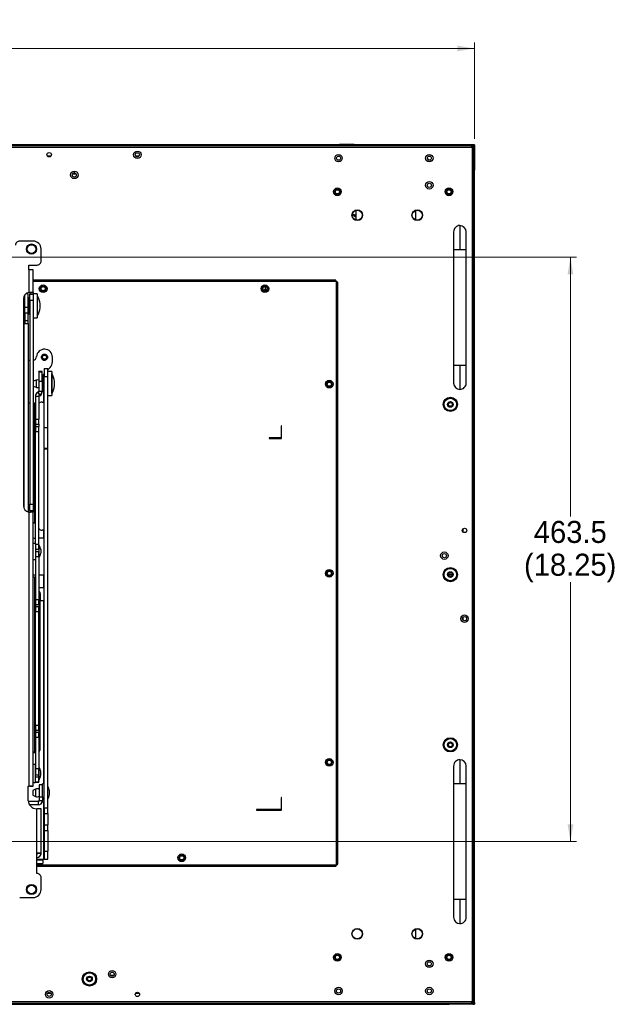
# Paper-space layout 'Sheet2' of a CAD drawing. Header units: millimetres. Extents: x 0 to 1118, y 0 to 864.
# Tile 80 of 232: x 499 to 658, y 270 to 530. Entities that reach past the tile are written whole.
import ezdxf

# ---------------------------------------------------------------- set-up
doc = ezdxf.new("R2010")
doc.units = ezdxf.units.MM
doc.styles.add('SLDTEXTSTYLE0', font='arial.ttf', dxfattribs={"width": 0.948})
doc.dimstyles.new('SLDDIMSTYLE0', dxfattribs={"dimtxt": 5.650301, "dimasz": 4.572, "dimexe": 0, "dimexo": 0.0625, "dimgap": 1.412575, "dimtad": 0, "dimtih": 1, "dimtoh": 1, "dimlfac": 3, "dimrnd": 1e-09, "dimzin": 12, "dimdsep": 46, "dimtxsty": 'SLDTEXTSTYLE0', "dimsah": 1, "dimcen": 0.09, "dimadec": 0, "dimazin": 3, "dimtfac": 1, "dimtofl": 0, "dimtmove": 0, "dimatfit": 3, "dimfxl": 1, "dimfrac": 2, "dimtolj": 1, "dimtzin": 12, "dimarcsym": 0})
doc.dimstyles.new('SLDDIMSTYLE1', dxfattribs={"dimtxt": 5.650301, "dimasz": 4.572, "dimexe": 0, "dimexo": 0.0625, "dimgap": 1.412575, "dimtad": 0, "dimtih": 1, "dimtoh": 1, "dimdec": 1, "dimlfac": 3, "dimrnd": 1e-09, "dimzin": 12, "dimdsep": 46, "dimtxsty": 'SLDTEXTSTYLE0', "dimsah": 1, "dimcen": 0.09, "dimadec": 0, "dimazin": 3, "dimtfac": 1, "dimtofl": 0, "dimtmove": 0, "dimatfit": 3, "dimfxl": 1, "dimfrac": 2, "dimtolj": 1, "dimtzin": 12, "dimarcsym": 0})

# ---------------------------------------------------------------- blocks, each defined once
blk = doc.blocks.new('_D')
at = {"color": 7, "linetype": 'Continuous', "lineweight": 0}
for p, q in [((215.87, 498.85), (215.87, 524.36)), ((619.53, 498.85), (619.53, 524.36)), ((215.87, 522.76), (405.41, 522.76)), ((619.53, 522.76), (429.99, 522.76))]:
    blk.add_line(p, q, dxfattribs=at)
for points in [[(215.87, 522.76), (220.45, 521.99), (220.45, 523.52)], [(619.53, 522.76), (614.96, 523.52), (614.96, 521.99)]]:
    blk.add_solid(points, dxfattribs=at)
at = {"color": 7, "linetype": 'Continuous', "lineweight": 0, "char_height": 5.821, "attachment_point": 1, "style": 'SLDTEXTSTYLE0'}
for s, insert in [('1210.5', (405.84, 530.26)), ('(47.66)', (405.41, 521.58))]:
    blk.add_mtext(s, dxfattribs=dict(at, insert=insert))
blk = doc.blocks.new('_D_3')
at = {"color": 7, "linetype": 'Continuous', "lineweight": 0}
for p, q in [((490.22, 467.61), (646.53, 467.61)), ((644.93, 467.61), (644.93, 399.03)), ((644.93, 313.09), (644.93, 381.67)), ((490.22, 313.09), (646.53, 313.09))]:
    blk.add_line(p, q, dxfattribs=at)
for points in [[(644.93, 467.61), (644.17, 463.04), (645.69, 463.04)], [(644.93, 313.09), (645.69, 317.66), (644.17, 317.66)]]:
    blk.add_solid(points, dxfattribs=at)
at = {"color": 7, "linetype": 'Continuous', "lineweight": 0, "char_height": 5.821, "attachment_point": 1, "style": 'SLDTEXTSTYLE0'}
for s, insert in [('463.5', (635.23, 397.85)), ('(18.25)', (632.64, 389.18))]:
    blk.add_mtext(s, dxfattribs=dict(at, insert=insert))

psp = doc.layouts.new('Sheet2')

# ---------------------------------------------------------------- linework, layer by layer
at = {"color": 7, "linetype": 'Continuous', "lineweight": 30}
for p, q in [((612.8363, 497.2496), (440.2233, 497.2496)), ((612.8363, 497.2029), (440.2249, 497.2029)), ((499.8416, 497.3556), (499.8416, 497.3289)), ((499.8416, 497.3556), (503.6749, 497.3556)), ((499.8416, 497.3289), (503.6749, 497.3289)), ((503.6749, 497.3289), (503.6749, 497.3556)), ((583.8416, 497.3556), (583.8416, 497.3289)), ((587.6749, 497.3556), (583.8416, 497.3556)), ((583.8416, 497.3289), (587.6749, 497.3289)), ((587.6749, 497.3289), (587.6749, 497.3556)), ((612.8363, 497.2763), (612.8363, 497.2229)), ((619.0813, 497.2763), (612.8363, 497.2763)), ((612.8363, 497.2229), (612.8363, 497.0981)), ((619.0639, 497.2229), (612.8363, 497.2229)), ((619.3916, 497.2263), (619.0651, 497.2263)), ((619.0813, 497.2763), (619.0813, 497.2496)), ((619.0813, 497.2763), (619.5029, 497.2763)), ((619.5029, 497.2496), (619.0813, 497.2496)), ((619.3916, 497.2496), (619.3916, 497.2263)), ((619.5029, 497.2763), (619.5029, 497.2496)), ((619.5299, 497.2493), (619.5033, 497.2493)), ((619.5299, 497.2493), (619.5299, 496.8281)), ((216.4983, 496.6496), (618.9049, 496.6496)), ((618.6692, 496.9829), (216.734, 496.9829)), ((612.8579, 496.9829), (612.8363, 497.0981)), ((619.3185, 496.7831), (618.8518, 496.7831)), ((618.9049, 496.6496), (618.9049, 270.6763)), ((619.2249, 497.0863), (619.0363, 497.0863)), ((619.0363, 496.5982), (619.0363, 497.0648)), ((619.0363, 496.9863), (619.0583, 496.9863)), ((619.0583, 496.8529), (619.0363, 496.8529)), ((619.0363, 496.7863), (619.0583, 496.7863)), ((619.3933, 497.1396), (619.0423, 497.1396)), ((619.0583, 496.9863), (619.2249, 496.9863)), ((619.0583, 496.9863), (619.0583, 496.8529)), ((619.0583, 496.8529), (619.0583, 496.7863)), ((619.2249, 496.8529), (619.0583, 496.8529)), ((619.0583, 496.7863), (619.1583, 496.7863)), ((619.2249, 496.8529), (619.1583, 496.7863)), ((619.2249, 497.0196), (619.2249, 496.9863)), ((619.2249, 496.8529), (619.2249, 496.9863)), ((619.2383, 270.912), (619.2383, 496.4139)), ((619.4766, 496.8107), (619.3185, 496.7831)), ((619.3933, 496.7962), (619.3933, 497.1396)), ((619.4766, 496.8107), (619.4766, 490.5831)), ((619.5299, 496.8281), (619.5033, 496.8281)), ((619.5299, 496.8281), (619.5299, 490.5831)), ((506.5048, 494.4062), (507.5651, 494.4062)), ((529.875, 494.4062), (530.8615, 494.4062)), ((514.2126, 489.5196), (513.1906, 489.5196)), ((513.822, 489.8529), (513.5812, 489.8529)), ((619.3518, 490.5831), (619.2383, 490.6044)), ((619.3518, 490.5831), (619.4766, 490.5831)), ((619.4566, 276.7433), (619.4566, 490.5831)), ((619.5033, 276.7433), (619.5033, 490.5831)), ((588.1916, 479.9513), (588.1916, 477.3746)), ((603.9868, 477.3991), (603.9868, 479.9268)), ((615.6716, 475.9429), (615.6716, 469.6096)), ((502.7915, 471.8428), (499.2355, 471.8428)), ((504.9082, 466.5934), (504.9082, 469.7261)), ((614.0049, 469.6096), (614.0049, 438.9429)), ((617.3383, 438.9429), (617.3383, 469.6096)), ((504.9082, 466.5929), (504.9082, 466.5934)), ((501.6519, 465.4928), (503.8075, 465.4928)), ((501.6519, 464.2228), (501.6519, 465.4928)), ((501.6519, 465.4922), (503.8075, 465.4922)), ((501.6519, 464.2228), (501.6519, 458.2228)), ((502.7915, 458.2412), (502.7915, 464.222)), ((503.8075, 465.4922), (503.8075, 465.4928)), ((582.7892, 461.4629), (502.7915, 461.4629)), ((583.0249, 306.8829), (583.0249, 461.1296)), ((583.3583, 307.1186), (583.3583, 460.8939)), ((501.6519, 458.2222), (501.6519, 458.2228)), ((501.9059, 458.2409), (501.9059, 457.7981)), ((502.0672, 458.2409), (502.7915, 458.2409)), ((502.7915, 458.2412), (502.7915, 458.2409)), ((502.7915, 458.2409), (502.7915, 457.7981)), ((564.2543, 459.0112), (563.8112, 458.7802)), ((564.2543, 459.0112), (564.2543, 459.7608)), ((564.5272, 458.8849), (564.2543, 459.0112)), ((500.2126, 456.5486), (500.2126, 401.8658)), ((500.5927, 454.3268), (500.5927, 457.6171)), ((501.4784, 457.8946), (500.8792, 457.8946)), ((501.4784, 454.3268), (501.4784, 457.8946)), ((501.817, 456.8363), (501.4784, 456.8363)), ((501.817, 452.603), (501.817, 456.8363)), ((501.9059, 455.7864), (501.817, 455.7864)), ((501.9059, 457.7981), (502.7915, 457.7981)), ((501.9059, 456.1095), (501.9059, 457.7981)), ((502.7915, 456.1095), (501.9059, 456.1095)), ((501.9059, 456.1095), (501.9059, 402.305)), ((503.8499, 457.8946), (502.7915, 457.8946)), ((502.7915, 457.7981), (502.7915, 456.1095)), ((502.7915, 456.1095), (502.7915, 402.305)), ((503.8499, 457.8946), (503.8499, 451.5446)), ((503.9345, 457.3655), (503.8499, 457.3655)), ((503.9345, 452.8193), (503.9345, 457.3655)), ((500.5927, 454.3268), (501.4784, 454.3268)), ((500.5927, 452.8195), (500.5927, 454.3268)), ((501.4784, 452.8195), (501.4784, 454.3268)), ((501.817, 453.6528), (501.9059, 453.6528)), ((504.6288, 454.3395), (504.6288, 455.2488)), ((504.6288, 454.1905), (504.6288, 454.3395)), ((500.2905, 450.0456), (500.2905, 452.5653)), ((500.5927, 452.8195), (501.4784, 452.8195)), ((500.5927, 452.8195), (500.5927, 450.8629)), ((500.5927, 450.8629), (501.4784, 450.8629)), ((500.5927, 450.8629), (500.5927, 450.0505)), ((501.4784, 450.8629), (501.4784, 452.8195)), ((501.4784, 452.603), (501.817, 452.603)), ((501.4784, 450.0505), (501.4784, 450.8629)), ((502.7915, 451.5446), (503.8499, 451.5446)), ((503.8499, 452.0738), (503.9345, 452.0738)), ((503.9345, 452.0738), (503.9345, 452.8193)), ((500.2126, 450.0456), (500.3387, 450.0456)), ((500.2126, 450.0285), (500.3387, 450.0285)), ((500.3387, 450.0456), (500.3387, 450.0285)), ((500.5927, 450.0505), (501.4784, 450.0505)), ((501.4784, 450.0505), (501.4784, 400.2273)), ((501.9059, 440.2886), (501.4784, 440.2886)), ((507.9105, 439.8954), (507.9105, 441.1353)), ((505.7549, 438.172), (505.7549, 436.0553)), ((505.7549, 438.172), (506.6405, 438.172)), ((506.6405, 437.7486), (507.2905, 438.3987)), ((506.6405, 436.0553), (506.6405, 438.172)), ((615.6716, 438.9429), (615.6716, 432.6096)), ((503.5535, 435.1005), (502.7915, 434.8334)), ((505.1834, 437.3167), (504.2978, 437.3167)), ((504.2978, 437.2692), (504.2978, 437.3167)), ((504.2978, 437.2692), (505.1834, 437.2692)), ((504.2978, 437.2692), (504.2978, 434.8384)), ((504.2978, 434.8384), (505.1834, 434.8384)), ((504.2978, 434.8384), (504.2978, 432.133)), ((505.1834, 437.2692), (505.1834, 437.3167)), ((505.1834, 434.8384), (505.1834, 437.2692)), ((505.522, 436.2584), (505.1834, 436.2584)), ((505.1834, 434.8384), (505.1834, 432.133)), ((505.522, 433.56), (505.522, 436.2584)), ((505.522, 435.632), (505.7549, 435.632)), ((505.5822, 434.9355), (505.522, 434.9355)), ((505.7549, 435.2085), (505.5822, 435.2085)), ((505.5822, 435.2085), (505.5822, 434.1424)), ((505.6805, 436.7886), (505.7549, 436.863)), ((505.7549, 436.0553), (506.6405, 436.0553)), ((505.7549, 422.5424), (505.7549, 436.0553)), ((507.6988, 437.3167), (506.6405, 437.3167)), ((506.6405, 422.5424), (506.6405, 436.0553)), ((507.6988, 437.3167), (507.6988, 430.9667)), ((507.7835, 436.7876), (507.6988, 436.7876)), ((507.7835, 431.4959), (507.7835, 436.7876)), ((502.7915, 433.45), (503.5535, 433.1829)), ((504.2978, 432.133), (505.1834, 432.133)), ((505.1834, 432.133), (505.1834, 432.0686)), ((505.522, 432.0251), (505.522, 433.56)), ((505.522, 433.348), (505.5822, 433.348)), ((505.5822, 434.1424), (505.5822, 433.0749)), ((505.5822, 433.0749), (505.7549, 433.0749)), ((508.4778, 433.6126), (508.4778, 434.6709)), ((503.4088, 430.8311), (504.2944, 430.8311)), ((503.4088, 430.8311), (503.4088, 424.7289)), ((504.1511, 431.9028), (504.0668, 431.8635)), ((504.0668, 431.8635), (504.441, 431.0612)), ((504.1511, 431.9028), (504.5254, 431.1005)), ((504.2944, 430.8311), (504.2944, 424.7289)), ((504.5254, 431.1005), (504.441, 431.0612)), ((504.441, 431.0612), (504.441, 430.8976)), ((504.5254, 430.9369), (504.441, 430.8976)), ((504.5254, 431.1005), (504.5254, 430.9369)), ((505.1834, 432.0251), (505.1834, 432.0686)), ((505.1834, 432.0251), (505.522, 432.0251)), ((505.1834, 432.0251), (505.1834, 431.9693)), ((506.6405, 430.9667), (507.6988, 430.9667)), ((507.6988, 431.4959), (507.7835, 431.4959)), ((501.9059, 428.9605), (501.4784, 428.9605)), ((503.1548, 428.9605), (502.7915, 428.9605)), ((503.1548, 428.9605), (503.1548, 397.3697)), ((505.1622, 429.282), (505.5009, 429.282)), ((505.7549, 429.282), (505.5009, 429.282)), ((503.4088, 424.7289), (504.2944, 424.7289)), ((503.4088, 424.7289), (503.4088, 423.4195)), ((504.2944, 423.4195), (504.2944, 424.7289)), ((503.4088, 423.4195), (504.2944, 423.4195)), ((503.4088, 423.4195), (503.4088, 422.8204)), ((503.4088, 422.8204), (504.2944, 422.8204)), ((503.4088, 422.8204), (503.4088, 421.511)), ((504.2944, 423.4195), (504.2944, 422.8204)), ((504.2944, 421.511), (504.2944, 422.8204)), ((505.7549, 422.5424), (506.6405, 422.5424)), ((505.7549, 417.0698), (505.7549, 422.5424)), ((506.6405, 417.0698), (506.6405, 422.5424)), ((568.3583, 422.9629), (568.3583, 419.9629)), ((568.5249, 422.9629), (568.3583, 422.9629)), ((568.5249, 419.7963), (568.5249, 422.9629)), ((503.4088, 421.511), (504.2944, 421.511)), ((503.4088, 391.7048), (503.4088, 421.511)), ((504.2944, 391.7048), (504.2944, 421.511)), ((568.1916, 419.7963), (565.1916, 419.7963)), ((565.1916, 419.7963), (565.1916, 419.6296)), ((565.1916, 419.6296), (568.3583, 419.6296)), ((505.7549, 417.0698), (506.6405, 417.0698)), ((505.7549, 417.0698), (505.7549, 416.9406)), ((505.7549, 416.9406), (506.6405, 416.9406)), ((505.7549, 321.9547), (505.7549, 416.9406)), ((506.6405, 416.9406), (506.6405, 417.0698)), ((506.6405, 321.9547), (506.6405, 416.9406)), ((501.9059, 402.305), (502.7915, 402.305)), ((501.9059, 400.6142), (501.9059, 402.305)), ((502.7915, 402.305), (502.7915, 400.6142)), ((501.6519, 400.1916), (501.6519, 327.6978)), ((501.9059, 400.6142), (502.7915, 400.6142)), ((501.9059, 400.6142), (501.9059, 400.1714)), ((502.7915, 400.6142), (502.7915, 400.1717)), ((502.7915, 327.6971), (502.7915, 400.1717)), ((502.7915, 397.3697), (503.1548, 397.3697)), ((503.1548, 397.3449), (502.7915, 397.3449)), ((503.1548, 397.3697), (503.1548, 397.3449)), ((616.4599, 395.7067), (616.4599, 394.9524)), ((503.4088, 393.2986), (503.2689, 393.2986)), ((505.5009, 393.2986), (504.2944, 393.2986)), ((505.5009, 395.4153), (505.1622, 395.4153)), ((505.5009, 395.4153), (505.5009, 393.2986)), ((505.5009, 395.4153), (505.7549, 395.4153)), ((505.7549, 393.2986), (505.5009, 393.2986)), ((503.4088, 391.9192), (502.7915, 391.9192)), ((503.4088, 391.7048), (504.2944, 391.7048)), ((503.4088, 391.7048), (503.4088, 390.3857)), ((504.2944, 390.3857), (504.2944, 391.7048)), ((504.379, 391.4705), (504.2944, 391.4705)), ((504.379, 388.1347), (504.379, 391.4705)), ((503.4088, 390.3857), (504.2944, 390.3857)), ((503.4088, 390.3857), (503.4088, 389.7775)), ((503.4088, 389.7775), (504.2944, 389.7775)), ((503.4088, 389.7775), (503.4088, 388.4584)), ((503.4088, 388.4584), (504.2944, 388.4584)), ((503.4088, 388.4584), (503.4088, 377.1001)), ((504.2944, 390.3857), (504.2944, 389.7775)), ((504.2944, 388.4584), (504.2944, 389.7775)), ((504.2944, 388.4584), (504.2944, 377.1001)), ((504.2944, 388.1346), (504.379, 388.1346)), ((504.805, 390.2894), (504.805, 389.3157)), ((502.7915, 387.6859), (503.4088, 387.6859)), ((502.7915, 383.562), (503.4088, 383.562)), ((503.1548, 382.982), (502.7915, 382.982)), ((503.1548, 382.982), (503.1548, 336.7291)), ((504.2944, 383.562), (505.5009, 383.562)), ((505.5009, 383.562), (505.5009, 380.1753)), ((505.5009, 383.562), (505.7549, 383.562)), ((612.6583, 383.6529), (613.1583, 383.6529)), ((613.1583, 383.6529), (613.6583, 383.6529)), ((505.5009, 380.1753), (504.2944, 380.1753)), ((505.7549, 380.1753), (505.5009, 380.1753)), ((504.6965, 378.662), (504.6965, 377.0178)), ((503.4088, 377.1001), (504.2944, 377.1001)), ((503.4088, 377.1001), (503.4088, 375.7906)), ((503.4088, 375.7906), (504.2944, 375.7906)), ((503.4088, 375.7906), (503.4088, 375.1915)), ((503.4088, 375.1915), (504.2944, 375.1915)), ((503.4088, 375.1915), (503.4088, 373.8821)), ((504.2944, 375.7906), (504.2944, 377.1001)), ((504.2944, 375.7906), (504.2944, 375.1915)), ((504.2944, 373.8821), (504.2944, 375.1915)), ((504.6965, 343.3453), (504.6965, 377.0178)), ((504.6965, 376.7886), (505.5009, 376.7886)), ((505.5009, 376.7886), (505.7549, 376.7886)), ((503.4088, 373.8821), (504.2944, 373.8821)), ((503.4088, 343.8855), (503.4088, 373.8821)), ((504.2944, 343.8855), (504.2944, 373.8821)), ((616.4599, 372.3195), (616.4599, 371.6731)), ((503.4088, 343.8855), (504.2944, 343.8855)), ((503.4088, 343.8855), (503.4088, 342.5663)), ((504.2944, 342.5663), (504.2944, 343.8855)), ((503.4088, 342.5663), (504.2944, 342.5663)), ((503.4088, 342.5663), (503.4088, 341.9582)), ((503.4088, 341.9582), (504.2944, 341.9582)), ((503.4088, 341.9582), (503.4088, 340.639)), ((504.2944, 342.5663), (504.2944, 341.9582)), ((504.2944, 340.639), (504.2944, 341.9582)), ((504.6965, 337.6303), (504.6965, 343.3453)), ((503.4088, 340.639), (504.2944, 340.639)), ((503.4088, 340.639), (503.4088, 332.3756)), ((504.2944, 340.639), (504.2944, 332.3756)), ((502.7915, 336.7291), (503.1548, 336.7291)), ((503.1548, 336.7043), (502.7915, 336.7043)), ((503.4088, 336.572), (502.7915, 336.572)), ((503.1548, 336.7291), (503.1548, 336.7043)), ((503.3207, 333.4729), (502.7915, 333.4729)), ((503.3207, 333.4729), (503.3207, 328.6893)), ((615.6716, 334.7163), (615.6716, 328.3829)), ((503.4088, 331.8749), (503.3207, 331.8749)), ((503.4088, 332.3756), (504.2944, 332.3756)), ((503.4088, 332.3756), (503.4088, 330.7614)), ((503.4088, 330.7614), (504.2944, 330.7614)), ((503.4088, 330.1612), (503.4088, 330.7614)), ((504.379, 332.749), (504.2944, 332.749)), ((504.2944, 330.7614), (504.2944, 332.3756)), ((504.2944, 330.1612), (504.2944, 330.7614)), ((504.379, 329.4132), (504.379, 332.749)), ((504.8058, 330.5985), (504.8058, 331.5637)), ((502.7915, 328.6893), (503.3207, 328.6893)), ((503.3207, 330.2874), (503.4088, 330.2874)), ((503.4088, 330.1612), (504.2944, 330.1612)), ((503.4088, 328.8401), (503.4088, 330.1612)), ((503.4088, 328.8401), (504.2944, 328.8401)), ((503.4088, 328.8401), (503.4088, 328.7511)), ((503.4088, 328.7511), (504.2944, 328.7511)), ((504.2944, 328.8401), (504.2944, 330.1612)), ((504.2944, 329.4132), (504.379, 329.4132)), ((504.2944, 328.8401), (504.2944, 328.7511)), ((505.2884, 328.1055), (504.4028, 328.1055)), ((504.4028, 328.1055), (504.4028, 324.8692)), ((505.7549, 328.3805), (505.2884, 328.3805)), ((505.2884, 327.4834), (505.2884, 328.3805)), ((614.0049, 328.3829), (614.0049, 297.7163)), ((617.3383, 297.7163), (617.3383, 328.3829)), ((501.5215, 327.6978), (501.6519, 327.6978)), ((501.5215, 323.8878), (501.5215, 327.6978)), ((501.5215, 327.6972), (501.6519, 327.6972)), ((501.6519, 327.6972), (501.6519, 327.6978)), ((501.9059, 327.6971), (502.7915, 327.6971)), ((501.9059, 327.6942), (501.9059, 327.6971)), ((501.9059, 327.6942), (502.7915, 327.6942)), ((503.4464, 326.9581), (502.6781, 326.6067)), ((502.6781, 326.6067), (502.6781, 325.3706)), ((502.7915, 327.6942), (502.7915, 327.6971)), ((505.2884, 324.8692), (505.2884, 327.4834)), ((506.7252, 327.6566), (506.6405, 327.6566)), ((506.7252, 324.3207), (506.7252, 327.6566)), ((507.1519, 325.506), (507.1519, 326.4712)), ((501.5253, 323.761), (504.1487, 323.761)), ((504.1487, 323.6383), (501.5363, 323.6383)), ((502.6781, 325.3706), (503.4464, 325.0191)), ((504.1487, 323.6383), (504.1487, 323.761)), ((504.1487, 323.6383), (504.1487, 322.7529)), ((504.4028, 324.8692), (505.2884, 324.8692)), ((504.4028, 324.8692), (504.4028, 323.8923)), ((504.4028, 323.8923), (505.2884, 323.8923)), ((505.2884, 324.8692), (505.2884, 323.8923)), ((505.2884, 323.5968), (505.2884, 323.8923)), ((505.2884, 323.5968), (505.7549, 323.5968)), ((506.6405, 324.3207), (506.7252, 324.3207)), ((568.3583, 324.7163), (568.3583, 321.7163)), ((568.5249, 324.7163), (568.3583, 324.7163)), ((568.5249, 321.5496), (568.5249, 324.7163)), ((504.1487, 322.7529), (501.8515, 322.7529)), ((503.6382, 321.7711), (503.7686, 321.7711)), ((503.7686, 309.9991), (503.7686, 321.7711)), ((504.9082, 309.9983), (504.9082, 321.7704)), ((505.7549, 321.9547), (506.6405, 321.9547)), ((505.7549, 321.9547), (505.7549, 320.458)), ((505.7549, 320.458), (506.6405, 320.458)), ((505.7549, 320.458), (505.7549, 317.4646)), ((506.6405, 320.458), (506.6405, 321.9547)), ((506.6405, 320.458), (506.6405, 317.4646)), ((568.1916, 321.5496), (561.8583, 321.5496)), ((561.8583, 321.5496), (561.8583, 321.3829)), ((561.8583, 321.3829), (568.3583, 321.3829)), ((505.7549, 317.4646), (506.6405, 317.4646)), ((505.7549, 317.4646), (505.7549, 315.9679)), ((505.7549, 315.9679), (506.6405, 315.9679)), ((505.7549, 315.9679), (505.7549, 310.4946)), ((506.6405, 315.9679), (506.6405, 317.4646)), ((506.6405, 315.9679), (506.6405, 310.4946)), ((503.7686, 304.6261), (503.7686, 309.9991)), ((504.0226, 309.9983), (504.9082, 309.9983)), ((504.0226, 309.9974), (504.0226, 309.9983)), ((504.0226, 309.9974), (504.9082, 309.9974)), ((504.9082, 309.9983), (504.9082, 309.9974)), ((504.9082, 309.9974), (504.9082, 309.9946)), ((504.9082, 309.9946), (504.9082, 309.9935)), ((504.9082, 309.9935), (504.9082, 309.9926)), ((505.7549, 310.4946), (506.6405, 310.4946)), ((505.7549, 310.4946), (505.7549, 308.378)), ((506.6405, 308.378), (506.6405, 310.4946)), ((505.3705, 308.1206), (503.7686, 308.1206)), ((503.7686, 307.235), (505.3705, 307.235)), ((505.3705, 308.378), (505.5009, 308.378)), ((505.3705, 308.3746), (505.3705, 308.378)), ((505.3705, 308.3746), (505.3705, 308.1206)), ((505.3705, 308.1206), (505.3705, 307.235)), ((505.7549, 308.378), (505.5009, 308.378)), ((505.7549, 308.378), (506.6405, 308.378)), ((503.7686, 306.5496), (582.7892, 306.5496)), ((503.8075, 304.6261), (503.7686, 304.6261)), ((504.9082, 300.3928), (504.9082, 303.5255)), ((504.9082, 300.3922), (504.9082, 300.3928)), ((499.2355, 298.2761), (502.7915, 298.2761)), ((499.2355, 298.2756), (499.2355, 298.2761)), ((499.2355, 298.2756), (502.7915, 298.2756)), ((502.7915, 298.2756), (502.7915, 298.2761)), ((615.6716, 297.7163), (615.6716, 291.3829)), ((603.9868, 287.3991), (603.9868, 289.9268)), ((523.199, 277.7863), (524.2042, 277.7863)), ((619.2383, 276.722), (619.3518, 276.7433)), ((619.4766, 276.7433), (619.3518, 276.7433)), ((619.4766, 270.5157), (619.4766, 276.7433)), ((619.5299, 270.4982), (619.5299, 276.7433)), ((507.5282, 272.9196), (506.5417, 272.9196)), ((530.8984, 272.9196), (529.8381, 272.9196)), ((619.0368, 270.261), (619.0368, 270.7277)), ((618.9049, 270.6763), (216.4983, 270.6763)), ((216.734, 270.3429), (618.6692, 270.3429)), ((612.8368, 270.0763), (447.9233, 270.0763)), ((447.9249, 270.1229), (612.8368, 270.1229)), ((612.8584, 270.3429), (612.8368, 270.2277)), ((612.8368, 270.2277), (612.8368, 270.1029)), ((619.0644, 270.1029), (612.8368, 270.1029)), ((619.0818, 270.0496), (612.8368, 270.0496)), ((618.8518, 270.5433), (619.3185, 270.5433)), ((619.0644, 270.1029), (619.0368, 270.261)), ((619.0533, 270.1663), (619.3933, 270.1663)), ((619.0818, 270.0496), (619.0818, 270.0763)), ((619.3185, 270.5433), (619.4766, 270.5157)), ((619.3933, 270.1663), (619.3933, 270.5302)), ((619.5029, 270.0496), (619.5029, 270.0763)), ((619.5299, 270.4982), (619.5033, 270.4982)), ((619.5299, 270.0766), (619.5033, 270.0766))]:
    psp.add_line(p, q, dxfattribs=at)
at = {"color": 8, "linetype": 'Continuous', "lineweight": 30}
for p, q in [((619.0363, 497.0196), (619.2249, 497.0196)), ((614.0049, 469.6096), (615.6716, 469.6096)), ((615.6716, 469.6096), (617.3383, 469.6096)), ((583.0249, 461.1296), (502.7915, 461.1296)), ((502.0812, 458.2412), (502.7915, 458.2412)), ((500.3387, 450.0285), (500.3387, 401.2244)), ((615.6716, 438.9429), (614.0049, 438.9429)), ((617.3383, 438.9429), (615.6716, 438.9429)), ((503.5535, 435.1005), (503.5535, 434.9159)), ((503.5535, 434.9159), (503.5535, 433.1829)), ((505.5009, 432.0251), (505.5009, 429.282)), ((504.2944, 377.0178), (504.6965, 377.0178)), ((505.5009, 376.7886), (505.5009, 328.3805)), ((504.6965, 343.3453), (504.2944, 343.3453)), ((614.0049, 328.3829), (615.6716, 328.3829)), ((615.6716, 328.3829), (617.3383, 328.3829)), ((503.4464, 326.9581), (503.4464, 325.0191)), ((505.5009, 323.5968), (505.5009, 308.378)), ((505.3705, 308.3746), (503.7686, 308.3746)), ((503.7686, 306.8829), (583.0249, 306.8829)), ((615.6716, 297.7163), (614.0049, 297.7163)), ((617.3383, 297.7163), (615.6716, 297.7163))]:
    psp.add_line(p, q, dxfattribs=at)
at = {"color": 7, "linetype": 'Continuous', "lineweight": 30, "flags": 128}
for points in [[(587.2553, 479.0375), (587.9016, 478.7408), (588.1916, 478.5714)], [(588.1916, 478.1727), (587.7427, 478.4478), (587.2021, 478.7005)], [(500.2126, 453.1342), (500.2498, 452.9782), (500.2905, 452.5653)], [(503.1548, 397.3449), (503.3771, 397.3455), (503.4088, 397.3457)], [(503.1548, 336.7043), (503.3771, 336.7049), (503.4088, 336.7051)], [(619.5029, 270.0763), (619.5029, 270.0763), (619.5029, 270.0763), (619.503, 270.0763), (619.5031, 270.0763), (619.5031, 270.0763), (619.5032, 270.0764), (619.5032, 270.0765), (619.5033, 270.0766)]]:
    psp.add_lwpolyline(points, dxfattribs=at)
at = {"color": 7, "linetype": 'Continuous', "lineweight": 30}
for centre, radius in [((507.0349, 494.6496), 0.5833), ((530.3683, 494.6496), 0.9833), ((530.3683, 494.6496), 0.55), ((583.5866, 493.7496), 0.9833), ((607.5866, 493.7496), 0.9833), ((583.5866, 493.7496), 0.55), ((607.5866, 493.7496), 0.55), ((513.7016, 489.3163), 0.9833), ((513.7016, 489.3163), 0.55), ((607.5866, 486.5829), 0.9833), ((607.5866, 486.5829), 0.55), ((583.2916, 484.8529), 1.0167), ((583.2916, 484.8529), 0.7562), ((583.2916, 484.8529), 0.55), ((612.7916, 484.8529), 1.0167), ((612.7916, 484.8529), 0.7562), ((612.7916, 484.8529), 0.55), ((588.5349, 478.6629), 1.4167), ((588.5349, 478.6629), 1.3333), ((604.4116, 478.6629), 1.4167), ((604.4116, 478.6629), 1.3333), ((502.3682, 469.7261), 1.3476), ((502.3682, 469.7261), 1.1515), ((505.4449, 459.2296), 1.0167), ((505.4449, 459.2296), 0.7562), ((505.4449, 459.2296), 0.55), ((564.1116, 459.2296), 1.0167), ((564.1116, 459.2296), 0.7562), ((564.1116, 459.2296), 0.55), ((505.7938, 441.1353), 0.5478), ((581.1249, 434.0063), 1.0167), ((581.1249, 434.0063), 0.7562), ((581.1249, 434.0063), 0.55), ((613.1583, 428.6529), 1.8878), ((613.1583, 428.6529), 1.6882), ((613.1583, 428.6529), 1.6383), ((613.1583, 428.6529), 0.75), ((613.1583, 428.6529), 0.5), ((616.9049, 395.3296), 0.5833), ((611.5716, 388.6629), 0.9833), ((611.5716, 388.6629), 0.55), ((613.1583, 383.6529), 1.8878), ((613.1583, 383.6529), 1.6882), ((613.1583, 383.6529), 1.6383), ((581.1249, 384.0063), 1.0167), ((581.1249, 384.0063), 0.7562), ((581.1249, 384.0063), 0.55), ((613.1583, 383.6529), 0.75), ((613.1583, 383.6529), 0.5), ((616.9049, 371.9963), 0.9833), ((616.9049, 371.9963), 0.55), ((613.1583, 338.6529), 1.8878), ((613.1583, 338.6529), 1.6882), ((613.1583, 338.6529), 1.6383), ((613.1583, 338.6529), 0.75), ((613.1583, 338.6529), 0.5), ((581.1249, 334.0063), 1.0167), ((581.1249, 334.0063), 0.7562), ((581.1249, 334.0063), 0.55), ((542.1116, 308.7829), 1.0167), ((542.1116, 308.7829), 0.75), ((542.1116, 308.7829), 0.55), ((502.3682, 300.3928), 1.3476), ((502.3682, 300.3928), 1.1515), ((588.5349, 288.6629), 1.4167), ((588.5349, 288.6629), 1.3333), ((604.4116, 288.6629), 1.4167), ((604.4116, 288.6629), 1.3333), ((583.2916, 282.4529), 1.0167), ((583.2916, 282.4529), 0.7562), ((583.2916, 282.4529), 0.55), ((607.5866, 280.7429), 0.9833), ((607.5866, 280.7429), 0.55), ((612.7916, 282.4529), 1.0167), ((612.7916, 282.4529), 0.7562), ((612.7916, 282.4529), 0.55), ((517.6916, 276.7529), 1.8878), ((523.7016, 278.0096), 0.9833), ((523.7016, 278.0096), 0.55), ((517.6916, 276.7529), 1.6882), ((517.6916, 276.7529), 1.6383), ((517.6916, 276.7529), 0.75), ((517.6916, 276.7529), 0.6667), ((517.6916, 276.7529), 0.5), ((507.0349, 272.6763), 0.9833), ((583.5866, 273.5763), 0.9833), ((583.5866, 273.5763), 0.55), ((607.5866, 273.5763), 0.9833), ((607.5866, 273.5763), 0.55), ((507.0349, 272.6763), 0.55), ((530.3683, 272.6763), 0.5833)]:
    psp.add_circle(centre, radius, dxfattribs=at)
for centre, radius, start, end in [((619.5029, 497.0648), 0.4667, 160.195511, 180), ((619.5029, 497.2493), 0.027, 0.000887, 90), ((619.5029, 497.2493), 0.000333, 0.130357, 90), ((606.1916, 492.2529), 1.6667, 34.6321, 59.395109), ((615.6716, 474.2763), 1.6667, 90, 180.019558), ((615.6716, 474.2763), 1.6667, 0.018976, 90), ((499.2355, 470.7421), 1.1007, 89.999578, 179.999905), ((502.7915, 469.7261), 2.1167, 0.000161, 90.000108), ((503.8075, 466.5934), 1.1007, 269.999793, 359.999948), ((503.8075, 466.5929), 1.1007, 269.999793, 359.999948), ((501.9392, 37.7977), 426.4252, 89.885481, 90.038602), ((501.9059, 456.5486), 1.6933, 98.627038, 179.999913), ((501.9059, 456.5481), 1.6933, 98.627038, 179.999913), ((502.2382, 247.6679), 210.574, 89.849444, 90.033767), ((500.0407, 454.7196), 1.016, 57.085636, 80.25763), ((498.3415, 454.3587), 6.35, 8.057378, 28.261603), ((500.0407, 454.7196), 1.016, 279.74237, 302.914364), ((498.3415, 455.0805), 6.35, 331.738397, 351.942622), ((500.6235, 464.7968), 14.7711, 268.895458, 273.317843), ((500.4022, 453.3364), 3.2914, 268.895106, 273.318602), ((505.7938, 441.1353), 2.1167, 0, 176.177446), ((502.6259, 441.347), 1.0583, 279.005305, 356.177446), ((505.7938, 441.1353), 0.8043, 189.768009, 234.686717), ((505.7938, 441.1353), 0.6325, 173.454238, 219.085854), ((505.7938, 439.8954), 2.1167, 315, 0), ((503.8896, 434.1417), 1.016, 66.314361, 109.31713), ((506.4288, 436.0402), 1.0583, 135, 168.104298), ((502.1904, 433.7809), 6.35, 8.057378, 28.261603), ((503.8896, 434.1417), 1.016, 250.68287, 270), ((503.8896, 434.1417), 1.016, 270, 293.685639), ((504.0439, 432.133), 0.2539, 294.98655, 359.991554), ((504.0442, 432.1331), 1.1391, 294.9851, 359.994854), ((502.1904, 434.5026), 6.35, 331.738397, 351.942622), ((615.6716, 434.2763), 1.6667, 180.018976, 270), ((615.6716, 434.2763), 1.6667, 270, 0.018976), ((504.5479, 430.831), 1.1391, 114.984914, 179.994506), ((504.5483, 430.8311), 0.2539, 114.987025, 179.995718), ((504.5483, 430.6675), 0.2539, 114.987025, 179.995718), ((504.0442, 431.9694), 1.1391, 294.9851, 359.995104), ((503.2182, 431.2329), 2.2733, 268.400111, 274.807919), ((505.1622, 428.1813), 1.1007, 90, 142.041971), ((568.1916, 419.9629), 0.1667, 270, 0), ((568.3583, 419.7963), 0.1667, 270, 0), ((501.9059, 401.8658), 1.6933, 180, 261.373049), ((502.241, 192.3484), 207.8241, 89.848224, 90.034986), ((503.2182, 399.6422), 2.2735, 268.400636, 274.807954), ((505.1622, 396.516), 1.1007, 217.958029, 270), ((503.2689, 394.357), 1.0583, 243.191268, 270), ((500.6537, 389.4597), 4.2333, 11.301609, 28.357637), ((500.6537, 390.1453), 4.2333, 331.642363, 348.698391), ((503.2182, 385.2547), 2.2736, 268.400708, 274.807671), ((503.2182, 339.0009), 2.2727, 268.400415, 274.809855), ((503.6382, 337.6303), 1.0583, 308.316134, 0), ((615.6716, 333.0496), 1.6667, 90, 180.019558), ((615.6716, 333.0496), 1.6667, 0.018976, 90), ((500.6537, 330.7383), 4.2333, 11.243186, 28.357637), ((500.6537, 331.4239), 4.2333, 331.642363, 348.756814), ((501.9401, -97.3357), 425.0336, 89.88523, 90.038853), ((501.7171, 234.6925), 93.0048, 89.883666, 90.040146), ((503.854, 326.0669), 0.98, 55.952633, 114.581696), ((502.9998, 325.6458), 4.2333, 11.243186, 28.357637), ((502.9998, 326.3314), 4.2333, 331.642363, 348.756814), ((503.6382, 323.8878), 2.1167, 180.000026, 270.000108), ((503.854, 325.9103), 0.98, 245.418304, 304.047367), ((504.1488, 324.015), 0.254, 269.993552, 359.995243), ((504.1488, 323.8924), 1.1395, 269.995, 359.994012), ((504.1488, 323.8923), 0.254, 269.993086, 359.994588), ((504.0513, -111.6667), 433.4379, 89.886719, 90.037364), ((568.1916, 321.7163), 0.1667, 270, 0), ((568.3583, 321.5496), 0.1667, 270, 0), ((504.0559, -116.4357), 426.4349, 89.885482, 90.038601), ((503.8307, 212.376), 97.6225, 89.887368, 90.036441), ((503.7686, 309.9974), 1.1396, 270.000157, 359.999843), ((503.7686, 309.9974), 0.254, 269.999421, 0.0017), ((503.7686, 309.9946), 1.1396, 270.000157, 359.999843), ((503.7686, 309.9935), 1.1396, 269.99966, 0.00034), ((503.7686, 309.9926), 1.1396, 269.99966, 0.00034), ((503.8075, 303.5255), 1.1007, 0.000052, 90.000207), ((502.7915, 300.3928), 2.1167, 269.999892, 0.000108), ((502.7915, 300.3922), 2.1167, 269.999892, 0.000108), ((615.6716, 293.0496), 1.6667, 180.018976, 270), ((615.6716, 293.0496), 1.6667, 270, 0.018976)]:
    psp.add_arc(centre, radius, start, end, dxfattribs=at)
for points, knots in [([(619.0639, 497.2229), (619.065, 497.229), (619.0672, 497.2412), (619.0709, 497.2574), (619.0747, 497.2695), (619.0782, 497.2755), (619.0805, 497.2761), (619.0813, 497.2763)], [0, 0, 0, 0, 0.21714321, 0.43446183, 0.65270478, 0.87204834, 1, 1, 1, 1]), ([(619.0639, 497.2229), (619.065, 497.2261), (619.0674, 497.2326), (619.0712, 497.2409), (619.0753, 497.2469), (619.0787, 497.2494), (619.0807, 497.2495), (619.0813, 497.2496)], [0, 0, 0, 0, 0.22592235, 0.45189326, 0.68067625, 0.91409956, 1, 1, 1, 1]), ([(619.5033, 496.8281), (619.5033, 496.8502), (619.5033, 496.8942), (619.5033, 496.9972), (619.5033, 497.1177), (619.5033, 497.2054), (619.5033, 497.2493)], [0, 0, 0, 0, 0.2499955, 0.499994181, 0.749990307, 1, 1, 1, 1]), ([(618.9049, 496.6496), (618.8853, 496.6933), (618.846, 496.7806), (618.7871, 496.8908), (618.7282, 496.9679), (618.6889, 496.9779), (618.6692, 496.9829)], [0, 0, 0, 0, 0.24999138, 0.49999565, 0.75000048, 1, 1, 1, 1]), ([(619.2383, 496.4139), (619.2333, 496.4335), (619.2232, 496.4728), (619.1462, 496.5317), (619.036, 496.5907), (618.9486, 496.63), (618.9049, 496.6496)], [0, 0, 0, 0, 0.24999749, 0.49998369, 0.74998694, 1, 1, 1, 1]), ([(619.2249, 497.0196), (619.2249, 497.0283), (619.2249, 497.0458), (619.2249, 497.0678), (619.2249, 497.0833), (619.2249, 497.0853), (619.2249, 497.0863)], [0, 0, 0, 0, 0.24998915, 0.49997846, 0.74999097, 1, 1, 1, 1]), ([(619.5299, 496.8281), (619.5292, 496.8265), (619.5276, 496.8233), (619.5155, 496.8189), (619.4978, 496.8146), (619.4837, 496.812), (619.4766, 496.8107)], [0, 0, 0, 0, 0.24738498, 0.49646665, 0.74731591, 1, 1, 1, 1]), ([(619.5033, 496.8281), (619.5029, 496.8266), (619.5021, 496.8234), (619.4961, 496.8189), (619.4873, 496.8146), (619.4801, 496.812), (619.4766, 496.8107)], [0, 0, 0, 0, 0.25013286, 0.49994783, 0.75001843, 1, 1, 1, 1]), ([(619.4766, 492.1363), (619.4801, 492.1363), (619.4871, 492.1363), (619.4959, 492.1363), (619.5021, 492.1363), (619.5029, 492.1363), (619.5033, 492.1363)], [0, 0, 0, 0, 0.25017151, 0.4999985, 0.7500157, 1, 1, 1, 1]), ([(619.4766, 490.5831), (619.4836, 490.5831), (619.4976, 490.5831), (619.5152, 490.5831), (619.5275, 490.5831), (619.5291, 490.5831), (619.5299, 490.5831)], [0, 0, 0, 0, 0.25016204, 0.49997666, 0.74998148, 1, 1, 1, 1]), ([(614.0049, 474.2763), (614.0049, 474.2575), (614.0049, 474.2194), (614.0049, 473.9096), (614.0049, 473.4197), (614.0049, 472.7649), (614.0049, 472.0037), (614.0049, 471.1942), (614.0049, 470.3908), (614.0049, 469.8622), (614.0049, 469.6096)], [0, 0, 0, 0, 0.12967238, 0.2637341, 0.39919198, 0.53285665, 0.66176492, 0.78353866, 0.8965629, 1, 1, 1, 1]), ([(617.3383, 469.6096), (617.3383, 469.7988), (617.3383, 470.2135), (617.3383, 470.8811), (617.3383, 471.6268), (617.3383, 472.4075), (617.3383, 473.1543), (617.3383, 473.7711), (617.3383, 474.1948), (617.3383, 474.2491), (617.3383, 474.2763)], [0, 0, 0, 0, 0.07751828, 0.1699333, 0.27798493, 0.40159916, 0.53940185, 0.68835575, 0.84378944, 1, 1, 1, 1]), ([(583.0249, 461.1296), (583.0053, 461.1733), (582.966, 461.2606), (582.9071, 461.3708), (582.8482, 461.4479), (582.8089, 461.4579), (582.7892, 461.4629)], [0, 0, 0, 0, 0.24999846, 0.50000362, 0.74999611, 1, 1, 1, 1]), ([(583.3583, 460.8939), (583.3533, 460.9135), (583.3432, 460.9528), (583.2661, 461.0117), (583.156, 461.0707), (583.0686, 461.11), (583.0249, 461.1296)], [0, 0, 0, 0, 0.25000088, 0.500003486, 0.750010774, 1, 1, 1, 1]), ([(502.1141, 458.2419), (502.0394, 458.2411), (501.8903, 458.2396), (501.7313, 458.2284), (501.6519, 458.2228)], [0, 0, 0, 0, 0.50099575, 1, 1, 1, 1]), ([(505.0012, 440.9988), (504.9961, 441.1179), (504.9865, 441.3443), (505.1452, 441.6434), (505.3874, 441.8537), (505.6929, 441.9546), (506.0142, 441.9302), (506.3023, 441.7856), (506.5118, 441.5421), (506.6127, 441.2359), (506.5895, 440.9146), (506.4442, 440.6278), (506.1991, 440.4154), (505.8975, 440.3218), (505.648, 440.3199), (505.5347, 440.3815), (505.513, 440.3933)], [0, 0, 0, 0, 0.08393755, 0.15955666, 0.23281997, 0.30909993, 0.38342915, 0.45775911, 0.53403816, 0.6073011, 0.68291991, 0.75853904, 0.83180236, 0.90808232, 0.98241151, 1, 1, 1, 1]), ([(505.3029, 440.7365), (505.2725, 440.7503), (505.2118, 440.778), (505.1017, 440.8586), (505.0414, 440.9426), (505.0012, 440.9988)], [0, 0, 0, 0, 0.24892346, 0.49782969, 1, 1, 1, 1]), ([(505.3289, 440.479), (505.395, 440.4434), (505.5416, 440.3646), (505.8003, 440.336), (506.0632, 440.3951), (506.2886, 440.5372), (506.4517, 440.7434), (506.5327, 440.9892), (506.5276, 441.2438), (506.4392, 441.4791), (506.2779, 441.6665), (506.0672, 441.7874), (505.8314, 441.831), (505.5991, 441.7913), (505.397, 441.6783), (505.2466, 441.5075), (505.1789, 441.3384), (505.1685, 441.2365), (505.1655, 441.2074)], [0, 0, 0, 0, 0.05996735, 0.13288597, 0.20324672, 0.27299181, 0.34279576, 0.41025205, 0.47689582, 0.5435881, 0.60813386, 0.67167518, 0.73525591, 0.79688439, 0.85732511, 0.9177962, 0.97650161, 1, 1, 1, 1]), ([(614.0049, 438.9429), (614.0049, 438.7538), (614.0049, 438.3391), (614.0049, 437.6715), (614.0049, 436.9257), (614.0049, 436.145), (614.0049, 435.3982), (614.0049, 434.7814), (614.0049, 434.3577), (614.0049, 434.3035), (614.0049, 434.2763)], [0, 0, 0, 0, 0.07751895, 0.16993397, 0.27798496, 0.40159918, 0.53940187, 0.68835576, 0.84378945, 1, 1, 1, 1]), ([(617.3383, 434.2763), (617.3383, 434.295), (617.3383, 434.3331), (617.3383, 434.6429), (617.3383, 435.1329), (617.3383, 435.7876), (617.3383, 436.5489), (617.3383, 437.3583), (617.3383, 438.1617), (617.3383, 438.6903), (617.3383, 438.9429)], [0, 0, 0, 0, 0.12967235, 0.26373403, 0.39919154, 0.53285618, 0.66176497, 0.78353805, 0.89656293, 1, 1, 1, 1]), ([(612.4916, 428.6529), (612.5016, 428.7402), (612.5217, 428.9147), (612.6758, 429.1366), (612.8962, 429.2849), (613.1583, 429.337), (613.4203, 429.2849), (613.6407, 429.1366), (613.7949, 428.9147), (613.8149, 428.7402), (613.8249, 428.6529)], [0, 0, 0, 0, 0.12499987, 0.25000277, 0.37499507, 0.49999775, 0.62500043, 0.75000067, 0.87499827, 1, 1, 1, 1]), ([(613.8249, 428.6529), (613.8149, 428.5657), (613.7949, 428.3912), (613.6407, 428.1692), (613.4203, 428.021), (613.1583, 427.9689), (612.8962, 428.021), (612.6758, 428.1693), (612.5217, 428.3912), (612.5016, 428.5657), (612.4916, 428.6529)], [0, 0, 0, 0, 0.12500202, 0.2499979, 0.37499975, 0.50000225, 0.62500474, 0.74999865, 0.87499985, 1, 1, 1, 1]), ([(501.6519, 400.1916), (501.7313, 400.186), (501.8903, 400.1748), (502.0394, 400.1732), (502.1141, 400.1724)], [0, 0, 0, 0, 0.49898425, 1, 1, 1, 1]), ([(612.4916, 383.6529), (612.5016, 383.7402), (612.5217, 383.9147), (612.6758, 384.1366), (612.8962, 384.2849), (613.1583, 384.337), (613.4203, 384.2849), (613.6407, 384.1366), (613.7949, 383.9147), (613.8149, 383.7402), (613.8249, 383.6529)], [0, 0, 0, 0, 0.124999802, 0.250001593, 0.374995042, 0.499997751, 0.625000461, 0.750001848, 0.874998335, 1, 1, 1, 1]), ([(613.8249, 383.6529), (613.8149, 383.5657), (613.7949, 383.3912), (613.6407, 383.1692), (613.4203, 383.021), (613.1583, 382.9689), (612.8962, 383.021), (612.6758, 383.1693), (612.5217, 383.3912), (612.5016, 383.5657), (612.4916, 383.6529)], [0, 0, 0, 0, 0.12500166, 0.24999815, 0.37499954, 0.50000225, 0.62500495, 0.74999841, 0.8750002, 1, 1, 1, 1]), ([(504.6965, 378.662), (504.6861, 378.7548), (504.6653, 378.9407), (504.5169, 379.1457), (504.3605, 379.2258), (504.2944, 379.2597)], [0, 0, 0, 0, 0.36563554, 0.73197853, 1, 1, 1, 1]), ([(612.4916, 338.6529), (612.5016, 338.7402), (612.5217, 338.9147), (612.6758, 339.1366), (612.8962, 339.2849), (613.1583, 339.337), (613.4203, 339.2849), (613.6407, 339.1366), (613.7949, 338.9147), (613.8149, 338.7402), (613.8249, 338.6529)], [0, 0, 0, 0, 0.12500004, 0.25000111, 0.37499491, 0.49999775, 0.62500059, 0.75000233, 0.8749981, 1, 1, 1, 1]), ([(613.8249, 338.6529), (613.8149, 338.5657), (613.7949, 338.3912), (613.6407, 338.1692), (613.4203, 338.021), (613.1583, 337.9689), (612.8962, 338.021), (612.6758, 338.1693), (612.5217, 338.3912), (612.5016, 338.5657), (612.4916, 338.6529)], [0, 0, 0, 0, 0.1250019, 0.24999767, 0.37499941, 0.50000225, 0.62500509, 0.74999889, 0.87499996, 1, 1, 1, 1]), ([(614.0049, 333.0496), (614.0049, 333.0309), (614.0049, 332.9927), (614.0049, 332.6829), (614.0049, 332.193), (614.0049, 331.5383), (614.0049, 330.777), (614.0049, 329.9676), (614.0049, 329.1641), (614.0049, 328.6355), (614.0049, 328.3829)], [0, 0, 0, 0, 0.12967235, 0.26373403, 0.39919154, 0.53285618, 0.66176497, 0.78353805, 0.89656293, 1, 1, 1, 1]), ([(617.3383, 328.3829), (617.3383, 328.5721), (617.3383, 328.9868), (617.3383, 329.6544), (617.3383, 330.4001), (617.3383, 331.1808), (617.3383, 331.9277), (617.3383, 332.5445), (617.3383, 332.9682), (617.3383, 333.0224), (617.3383, 333.0496)], [0, 0, 0, 0, 0.07751895, 0.16993397, 0.27798496, 0.40159918, 0.53940187, 0.68835576, 0.84378945, 1, 1, 1, 1]), ([(582.7892, 306.5496), (582.8089, 306.5546), (582.8482, 306.5646), (582.9071, 306.6417), (582.966, 306.7519), (583.0053, 306.8392), (583.0249, 306.8829)], [0, 0, 0, 0, 0.25000389, 0.49999638, 0.75000154, 1, 1, 1, 1]), ([(583.0249, 306.8829), (583.0686, 306.9026), (583.156, 306.9419), (583.2661, 307.0008), (583.3432, 307.0597), (583.3533, 307.099), (583.3583, 307.1186)], [0, 0, 0, 0, 0.24999282, 0.49999651, 0.74999912, 1, 1, 1, 1]), ([(614.0049, 297.7163), (614.0049, 297.5271), (614.0049, 297.1124), (614.0049, 296.4448), (614.0049, 295.6991), (614.0049, 294.9184), (614.0049, 294.1715), (614.0049, 293.5547), (614.0049, 293.131), (614.0049, 293.0768), (614.0049, 293.0496)], [0, 0, 0, 0, 0.07751828, 0.1699333, 0.27798493, 0.40159916, 0.53940185, 0.68835575, 0.84378944, 1, 1, 1, 1]), ([(617.3383, 293.0496), (617.3383, 293.0683), (617.3383, 293.1064), (617.3383, 293.4163), (617.3383, 293.9062), (617.3383, 294.5609), (617.3383, 295.3222), (617.3383, 296.1316), (617.3383, 296.9351), (617.3383, 297.4637), (617.3383, 297.7163)], [0, 0, 0, 0, 0.12967238, 0.2637341, 0.39919198, 0.53285665, 0.66176492, 0.78353866, 0.8965629, 1, 1, 1, 1]), ([(619.5299, 276.7433), (619.5291, 276.7433), (619.5275, 276.7433), (619.5152, 276.7433), (619.4976, 276.7433), (619.4836, 276.7433), (619.4766, 276.7433)], [0, 0, 0, 0, 0.25001852, 0.50002334, 0.74983796, 1, 1, 1, 1]), ([(619.4766, 275.1696), (619.4801, 275.1696), (619.4871, 275.1696), (619.4959, 275.1696), (619.5021, 275.1696), (619.5029, 275.1696), (619.5033, 275.1696)], [0, 0, 0, 0, 0.25017151, 0.4999985, 0.7500157, 1, 1, 1, 1]), ([(618.9049, 270.6763), (618.9486, 270.6959), (619.036, 270.7352), (619.1462, 270.7941), (619.2232, 270.853), (619.2333, 270.8923), (619.2383, 270.912)], [0, 0, 0, 0, 0.25001306, 0.50001631, 0.75000251, 1, 1, 1, 1]), ([(612.8368, 270.1029), (612.8368, 270.0959), (612.8368, 270.082), (612.8368, 270.0643), (612.8368, 270.052), (612.8368, 270.0504), (612.8368, 270.0496)], [0, 0, 0, 0, 0.24994268, 0.49997049, 0.74999005, 1, 1, 1, 1]), ([(614.3916, 270.1029), (614.3916, 270.0994), (614.3916, 270.0924), (614.3916, 270.0836), (614.3916, 270.0775), (614.3916, 270.0767), (614.3916, 270.0763)], [0, 0, 0, 0, 0.24994632, 0.49998067, 0.75000678, 1, 1, 1, 1]), ([(618.6692, 270.3429), (618.6889, 270.3479), (618.7282, 270.358), (618.7871, 270.435), (618.846, 270.5452), (618.8853, 270.6326), (618.9049, 270.6763)], [0, 0, 0, 0, 0.24999952, 0.50000435, 0.75000862, 1, 1, 1, 1]), ([(619.0818, 270.0496), (619.0802, 270.0504), (619.077, 270.0519), (619.0725, 270.0641), (619.0683, 270.0817), (619.0657, 270.0958), (619.0644, 270.1029)], [0, 0, 0, 0, 0.24734259, 0.49645483, 0.74730998, 1, 1, 1, 1]), ([(619.0644, 270.1029), (619.0657, 270.0994), (619.0683, 270.0923), (619.0726, 270.0835), (619.077, 270.0774), (619.0802, 270.0766), (619.0818, 270.0763)], [0, 0, 0, 0, 0.24999725, 0.49991464, 0.74994376, 1, 1, 1, 1]), ([(619.0818, 270.0763), (619.1038, 270.0763), (619.1479, 270.0763), (619.2509, 270.0763), (619.3714, 270.0763), (619.4591, 270.0763), (619.5029, 270.0763)], [0, 0, 0, 0, 0.250002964, 0.499998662, 0.749974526, 1, 1, 1, 1]), ([(619.5029, 270.0496), (619.4591, 270.0496), (619.3714, 270.0496), (619.2509, 270.0496), (619.1479, 270.0496), (619.1038, 270.0496), (619.0818, 270.0496)], [0, 0, 0, 0, 0.25002547, 0.50000134, 0.74999704, 1, 1, 1, 1]), ([(619.4766, 270.5157), (619.4837, 270.5144), (619.4978, 270.5118), (619.5155, 270.5075), (619.5276, 270.503), (619.5292, 270.4998), (619.5299, 270.4982)], [0, 0, 0, 0, 0.25268409, 0.50353335, 0.75261502, 1, 1, 1, 1]), ([(619.4766, 270.5157), (619.4801, 270.5144), (619.4873, 270.5117), (619.4961, 270.5075), (619.5021, 270.503), (619.5029, 270.4998), (619.5033, 270.4982)], [0, 0, 0, 0, 0.24998157, 0.50005217, 0.74986714, 1, 1, 1, 1]), ([(619.5299, 270.0766), (619.5295, 270.0731), (619.5287, 270.066), (619.5225, 270.057), (619.5135, 270.0508), (619.5065, 270.05), (619.5029, 270.0496)], [0, 0, 0, 0, 0.2500453, 0.49995764, 0.75000083, 1, 1, 1, 1]), ([(619.5033, 270.0766), (619.5033, 270.1205), (619.5033, 270.2083), (619.5033, 270.329), (619.5033, 270.4321), (619.5033, 270.4762), (619.5033, 270.4982)], [0, 0, 0, 0, 0.24999516, 0.49999789, 0.75000181, 1, 1, 1, 1]), ([(619.5299, 270.4982), (619.5299, 270.4762), (619.5299, 270.4321), (619.5299, 270.329), (619.5299, 270.2083), (619.5299, 270.1205), (619.5299, 270.0766)], [0, 0, 0, 0, 0.24999819, 0.50000211, 0.75000484, 1, 1, 1, 1])]:
    psp.add_open_spline(points, degree=3, knots=knots, dxfattribs=at)

# ---------------------------------------------------------------- dimensions: what is measured, and where the dimension line sits
at = {"color": 7, "linetype": 'Continuous', "lineweight": 0}
dim = psp.add_linear_dim(base=(619.5299, 522.7556), p1=(215.8733, 497.2493), p2=(619.5299, 497.2493), text='1210.5\\P(47.66)', dimstyle='SLDDIMSTYLE0', dxfattribs=at)
dim.commit()
dim.dimension.update_dxf_attribs({"geometry": '_D', "text_midpoint": (417.7016, 522.7556), "dimtype": 160})
dim = psp.add_linear_dim(base=(644.9309, 467.6094), p1=(488.6226, 313.0928), p2=(488.6226, 467.6094), angle=90, text='<>\\P(18.25)', dimstyle='SLDDIMSTYLE1', dxfattribs=at)
dim.commit()
dim.dimension.update_dxf_attribs({"geometry": '_D_3', "text_midpoint": (644.9309, 390.3511), "dimtype": 160})

doc.saveas('drawing.dxf')
